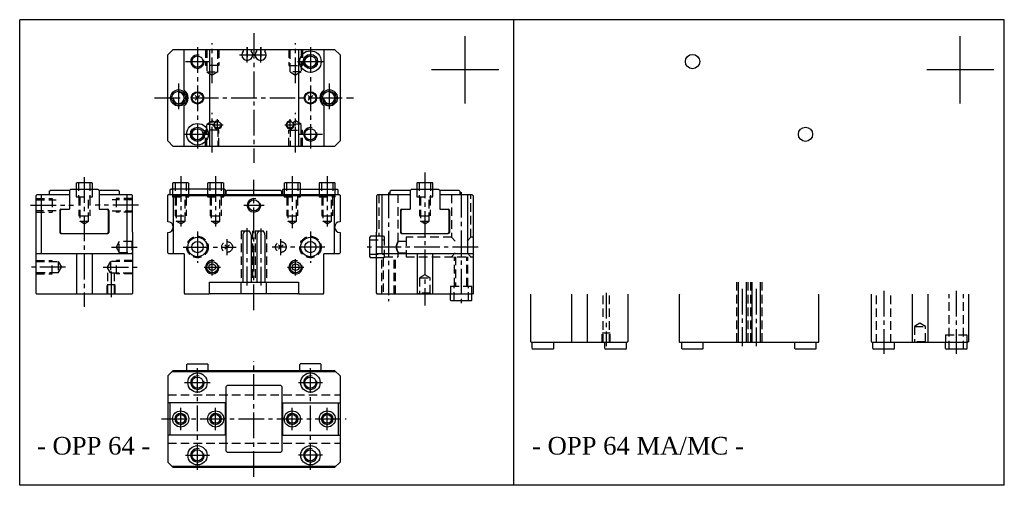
# Model space of a CAD drawing. Header units: millimetres. Extents: x 942 to 1309, y 94 to 267.
import ezdxf

# ---------------------------------------------------------------- set-up
doc = ezdxf.new("R2010")
doc.units = ezdxf.units.MM
doc.linetypes.add('CENTER2', pattern=[28.575, 19.05, -3.175, 3.175, -3.175])
doc.linetypes.add('DASHED2', pattern=[9.525, 6.35, -3.175])
doc.layers.add('1', color=2, linetype='DASHED2')
doc.layers.add('2', color=1, linetype='CENTER2')
doc.styles.get("Standard").update_dxf_attribs({"font": 'isocp.shx', "bigfont": 'chineset.shx'})

msp = doc.modelspace()

# ---------------------------------------------------------------- linework, layer by layer
at = {"color": 7}
for p, q in [((942.42, 93.98), (942.42, 266.93)), ((1149.53, 266.93), (942.42, 266.93)), ((1308.54, 266.93), (1093.62, 266.93)), ((1126.11, 93.98), (1126.11, 266.93)), ((1126.11, 93.98), (1126.11, 266.93)), ((1308.54, 93.98), (1308.54, 266.93)), ((1108.1, 235.85), (1108.1, 260.85)), ((1292.19, 235.85), (1292.19, 260.85)), ((1120.6, 248.35), (1095.6, 248.35)), ((1304.69, 248.35), (1279.69, 248.35)), ((1149.53, 93.98), (942.42, 93.98)), ((1308.54, 93.98), (1093.62, 93.98))]:
    msp.add_line(p, q, dxfattribs=at)
at = {"color": 7, "ltscale": 0.5}
for p, q in [((999.53, 255.88), (997.53, 253.88)), ((997.53, 221.88), (997.53, 253.88)), ((999.53, 255.88), (1059.53, 255.88)), ((1003.53, 240.75), (1003.53, 255.83)), ((1013.03, 255.88), (1013.03, 219.88)), ((1025.33, 255.88), (1025.53, 255.68)), ((1025.53, 255.68), (1025.53, 255.28)), ((1028.53, 255.68), (1028.73, 255.88)), ((1028.53, 255.68), (1028.53, 255.28)), ((1030.53, 255.68), (1030.33, 255.88)), ((1030.53, 255.68), (1030.53, 255.28)), ((1033.73, 255.88), (1033.53, 255.68)), ((1033.53, 255.68), (1033.53, 255.28)), ((1046.03, 255.88), (1046.03, 219.88)), ((1055.53, 255.83), (1055.53, 240.75)), ((1061.53, 253.88), (1059.53, 255.88)), ((1061.53, 253.88), (1061.53, 221.88)), ((1008.53, 237.88), (1007.68, 238.73)), ((1007.68, 237.03), (1009.38, 238.73)), ((1050.53, 237.88), (1049.68, 238.73)), ((1049.68, 237.03), (1051.38, 238.73)), ((1003.53, 219.93), (1003.53, 235.01)), ((1055.53, 235.01), (1055.53, 219.93)), ((997.53, 221.88), (999.53, 219.88)), ((1059.53, 219.88), (999.53, 219.88)), ((1059.53, 219.88), (1061.53, 221.88)), ((963.44, 206.19), (963.74, 206.49)), ((963.44, 206.19), (963.44, 203.99)), ((963.74, 206.49), (969.14, 206.49)), ((969.14, 206.49), (969.44, 206.19)), ((969.44, 203.99), (969.44, 206.19)), ((999.28, 206.19), (999.58, 206.49)), ((999.28, 206.19), (999.28, 203.99)), ((999.58, 206.49), (1004.98, 206.49)), ((1004.98, 206.49), (1005.28, 206.19)), ((1005.28, 203.99), (1005.28, 206.19)), ((1012.28, 206.19), (1012.58, 206.49)), ((1012.28, 206.19), (1012.28, 203.99)), ((1012.58, 206.49), (1017.98, 206.49)), ((1017.98, 206.49), (1018.28, 206.19)), ((1018.28, 203.99), (1018.28, 206.19)), ((1040.78, 206.19), (1041.08, 206.49)), ((1040.78, 206.19), (1040.78, 203.99)), ((1041.08, 206.49), (1046.48, 206.49)), ((1046.48, 206.49), (1046.78, 206.19)), ((1046.78, 203.99), (1046.78, 206.19)), ((1053.78, 206.19), (1054.08, 206.49)), ((1053.78, 206.19), (1053.78, 203.99)), ((1054.08, 206.49), (1059.48, 206.49)), ((1059.48, 206.49), (1059.78, 206.19)), ((1059.78, 203.99), (1059.78, 206.19)), ((1090.1, 206.19), (1090.4, 206.49)), ((1090.1, 206.19), (1090.1, 203.99)), ((1090.4, 206.49), (1095.8, 206.49)), ((1095.8, 206.49), (1096.1, 206.19)), ((1096.1, 203.99), (1096.1, 206.19)), ((948.44, 201.49), (948.94, 201.99)), ((948.44, 201.49), (948.44, 165.29)), ((948.94, 201.99), (960.94, 201.99)), ((950.44, 201.99), (950.44, 179.99)), ((953.44, 203.19), (953.74, 203.49)), ((953.44, 203.19), (953.44, 201.99)), ((960.94, 203.49), (953.74, 203.49)), ((960.94, 203.49), (961.44, 203.99)), ((960.94, 203.49), (960.94, 196.49)), ((961.44, 203.99), (971.44, 203.99)), ((971.44, 203.99), (971.94, 203.49)), ((971.94, 203.49), (971.94, 196.49)), ((979.14, 203.49), (971.94, 203.49)), ((971.94, 201.99), (983.94, 201.99)), ((979.14, 203.49), (979.44, 203.19)), ((979.44, 203.19), (979.44, 201.99)), ((982.44, 179.99), (982.44, 201.99)), ((983.94, 201.99), (984.34, 201.59)), ((984.34, 187.99), (984.34, 201.59)), ((997.83, 201.99), (997.53, 201.69)), ((997.53, 191.89), (997.53, 201.69)), ((997.83, 201.99), (1061.23, 201.99)), ((998.28, 203.69), (998.58, 203.99)), ((998.28, 203.69), (998.28, 201.99)), ((1018.63, 203.99), (998.58, 203.99)), ((999.53, 201.49), (999.03, 201.99)), ((999.53, 201.49), (999.53, 179.99)), ((1059.53, 201.49), (999.53, 201.49)), ((1018.63, 203.99), (1018.93, 203.69)), ((1018.93, 201.99), (1018.93, 203.69)), ((1019.18, 203.19), (1019.48, 203.49)), ((1019.18, 201.99), (1019.18, 203.19)), ((1039.58, 203.49), (1019.48, 203.49)), ((1039.58, 203.49), (1039.88, 203.19)), ((1039.88, 201.99), (1039.88, 203.19)), ((1040.13, 203.69), (1040.43, 203.99)), ((1040.13, 203.69), (1040.13, 201.99)), ((1040.43, 203.99), (1060.48, 203.99)), ((1060.03, 201.99), (1059.53, 201.49)), ((1059.53, 179.99), (1059.53, 201.49)), ((1060.48, 203.99), (1060.78, 203.69)), ((1060.78, 201.99), (1060.78, 203.69)), ((1061.23, 201.99), (1061.53, 201.69)), ((1061.53, 201.69), (1061.53, 191.89)), ((1075.6, 201.99), (1075.2, 201.59)), ((1075.2, 187.99), (1075.2, 201.59)), ((1075.6, 201.99), (1087.6, 201.99)), ((1077.1, 201.99), (1077.1, 179.99)), ((1080.1, 203.19), (1080.4, 203.49)), ((1080.1, 203.19), (1080.1, 201.99)), ((1087.6, 203.49), (1080.4, 203.49)), ((1087.6, 203.49), (1088.1, 203.99)), ((1087.6, 203.49), (1087.6, 196.49)), ((1088.1, 203.99), (1098.1, 203.99)), ((1098.1, 203.99), (1098.6, 203.49)), ((1098.6, 203.49), (1098.6, 196.49)), ((1105.8, 203.49), (1098.6, 203.49)), ((1098.6, 201.99), (1110.6, 201.99)), ((1105.8, 203.49), (1106.1, 203.19)), ((1106.1, 203.19), (1106.1, 201.99)), ((1109.1, 179.99), (1109.1, 201.99)), ((1111.1, 201.49), (1110.6, 201.99)), ((1111.1, 201.49), (1111.1, 165.29)), ((957.34, 196.09), (957.34, 187.89)), ((957.44, 195.99), (957.94, 196.49)), ((957.44, 195.99), (957.44, 187.99)), ((957.74, 196.49), (960.94, 196.49)), ((971.94, 196.49), (975.14, 196.49)), ((974.94, 196.49), (975.44, 195.99)), ((975.44, 187.99), (975.44, 195.99)), ((975.54, 196.09), (975.54, 187.89)), ((1084, 196.09), (1084, 187.89)), ((1084.1, 195.99), (1084.6, 196.49)), ((1084.1, 195.99), (1084.1, 187.99)), ((1084.4, 196.49), (1087.6, 196.49)), ((1098.6, 196.49), (1101.8, 196.49)), ((1101.6, 196.49), (1102.1, 195.99)), ((1102.1, 187.99), (1102.1, 195.99)), ((1102.2, 196.09), (1102.2, 187.89)), ((957.94, 187.49), (957.44, 187.99)), ((957.74, 187.49), (975.14, 187.49)), ((974.94, 187.49), (975.44, 187.99)), ((984.44, 187.99), (984.34, 187.99)), ((984.44, 165.29), (984.44, 187.99)), ((997.53, 180.29), (997.53, 187.89)), ((1025.43, 187.04), (1025.43, 169.49)), ((1028.43, 187.04), (1028.43, 169.49)), ((1030.63, 187.04), (1030.63, 169.49)), ((1033.63, 187.04), (1033.63, 169.49)), ((1061.53, 187.89), (1061.53, 180.29)), ((1075.1, 165.29), (1075.1, 187.99)), ((1075.1, 187.99), (1075.2, 187.99)), ((1084.6, 187.49), (1084.1, 187.99)), ((1084.4, 187.49), (1101.8, 187.49)), ((1101.6, 187.49), (1102.1, 187.99)), ((1072.9, 186.49), (1072.6, 186.19)), ((1072.6, 178.79), (1072.6, 186.19)), ((1075.1, 186.49), (1072.9, 186.49)), ((1111.1, 183.49), (1111.1, 165.29)), ((984.44, 179.99), (948.44, 179.99)), ((963.57, 179.99), (963.57, 164.99)), ((969.31, 179.99), (969.31, 164.99)), ((997.53, 180.29), (997.83, 179.99)), ((1003.53, 179.99), (997.83, 179.99)), ((1003.53, 179.99), (1003.53, 165.29)), ((1061.23, 179.99), (1055.53, 179.99)), ((1055.53, 165.29), (1055.53, 179.99)), ((1061.53, 180.29), (1061.23, 179.99)), ((1111.1, 179.99), (1075.1, 179.99)), ((1090.23, 179.99), (1090.23, 164.99)), ((1095.97, 179.99), (1095.97, 164.99)), ((1072.6, 178.79), (1072.9, 178.49)), ((1075.1, 178.49), (1072.9, 178.49)), ((1013.03, 169.49), (1046.03, 169.49)), ((1013.03, 165.29), (1013.03, 169.49)), ((1024.83, 164.99), (1024.83, 169.49)), ((1034.23, 164.99), (1034.23, 169.49)), ((1046.03, 169.49), (1046.03, 165.29)), ((1075.1, 165.29), (1075.1, 169.99)), ((1209.52, 169.49), (1209.52, 146.99)), ((1212.52, 169.49), (1212.52, 146.99)), ((1214.72, 169.49), (1214.72, 146.99)), ((1217.72, 169.49), (1217.72, 146.99)), ((948.74, 164.99), (948.44, 165.29)), ((984.14, 164.99), (948.74, 164.99)), ((984.14, 164.99), (984.44, 165.29)), ((1003.53, 165.29), (1003.83, 164.99)), ((1012.73, 164.99), (1003.83, 164.99)), ((1013.03, 165.29), (1012.73, 164.99)), ((1013.03, 165.34), (1013.33, 165.04)), ((1045.73, 165.04), (1013.33, 165.04)), ((1045.73, 165.04), (1046.03, 165.34)), ((1046.03, 165.29), (1046.33, 164.99)), ((1055.23, 164.99), (1046.33, 164.99)), ((1055.23, 164.99), (1055.53, 165.29)), ((1075.1, 165.29), (1075.4, 164.99)), ((1110.8, 164.99), (1075.4, 164.99)), ((1102.6, 162.79), (1102.6, 164.99)), ((1110.6, 162.79), (1110.6, 164.99)), ((1111.1, 165.29), (1110.8, 164.99)), ((1132.53, 147.29), (1132.53, 164.99)), ((1147.66, 164.99), (1147.66, 146.99)), ((1153.4, 164.99), (1153.4, 146.99)), ((1168.53, 164.99), (1168.53, 147.29)), ((1187.62, 164.69), (1187.92, 164.99)), ((1239.32, 164.99), (1239.62, 164.69)), ((1259.19, 147.29), (1259.19, 164.99)), ((1274.32, 164.99), (1274.32, 146.99)), ((1280.06, 164.99), (1280.06, 146.99)), ((1295.19, 164.99), (1295.19, 147.29)), ((1102.6, 162.79), (1102.9, 162.49)), ((1110.3, 162.49), (1102.9, 162.49)), ((1110.3, 162.49), (1110.6, 162.79)), ((1187.62, 164.69), (1187.62, 147.29)), ((1239.62, 147.29), (1239.62, 164.69)), ((1132.53, 147.29), (1132.83, 146.99)), ((1168.23, 146.99), (1132.83, 146.99)), ((1133.03, 144.79), (1133.03, 146.99)), ((1141.03, 144.79), (1141.03, 146.99)), ((1160.03, 144.79), (1160.03, 146.99)), ((1168.03, 144.79), (1168.03, 146.99)), ((1168.53, 147.29), (1168.23, 146.99)), ((1187.62, 147.29), (1187.92, 146.99)), ((1239.32, 146.99), (1187.92, 146.99)), ((1188.62, 144.79), (1188.62, 146.99)), ((1196.62, 144.79), (1196.62, 146.99)), ((1230.62, 144.79), (1230.62, 146.99)), ((1238.62, 144.79), (1238.62, 146.99)), ((1239.32, 146.99), (1239.62, 147.29)), ((1259.19, 147.29), (1259.49, 146.99)), ((1294.89, 146.99), (1259.49, 146.99)), ((1259.69, 144.79), (1259.69, 146.99)), ((1267.69, 144.79), (1267.69, 146.99)), ((1286.69, 144.79), (1286.69, 146.99)), ((1294.69, 144.79), (1294.69, 146.99)), ((1295.19, 147.29), (1294.89, 146.99)), ((1133.03, 144.79), (1133.33, 144.49)), ((1140.73, 144.49), (1133.33, 144.49)), ((1140.73, 144.49), (1141.03, 144.79)), ((1160.03, 144.79), (1160.33, 144.49)), ((1167.73, 144.49), (1160.33, 144.49)), ((1167.73, 144.49), (1168.03, 144.79)), ((1188.62, 144.79), (1188.92, 144.49)), ((1196.32, 144.49), (1188.92, 144.49)), ((1196.32, 144.49), (1196.62, 144.79)), ((1230.62, 144.79), (1230.92, 144.49)), ((1238.32, 144.49), (1230.92, 144.49)), ((1238.32, 144.49), (1238.62, 144.79)), ((1259.69, 144.79), (1259.99, 144.49)), ((1267.39, 144.49), (1259.99, 144.49)), ((1267.39, 144.49), (1267.69, 144.79)), ((1286.69, 144.79), (1286.99, 144.49)), ((1294.39, 144.49), (1286.99, 144.49)), ((1294.39, 144.49), (1294.69, 144.79)), ((1004.83, 139.13), (1004.53, 138.83)), ((1004.83, 139.13), (1012.23, 139.13)), ((1012.53, 138.83), (1012.23, 139.13)), ((1046.53, 138.83), (1046.83, 139.13)), ((1054.23, 139.13), (1046.83, 139.13)), ((1054.23, 139.13), (1054.53, 138.83)), ((999.53, 136.63), (997.53, 134.63)), ((1060.03, 136.13), (999.03, 136.13)), ((999.43, 136.53), (1059.63, 136.53)), ((999.53, 136.63), (1059.53, 136.63)), ((1004.53, 136.63), (1004.53, 138.83)), ((1012.53, 136.63), (1012.53, 138.83)), ((1046.53, 136.63), (1046.53, 138.83)), ((1054.53, 136.63), (1054.53, 138.83)), ((1061.53, 134.63), (1059.53, 136.63)), ((997.53, 134.63), (997.53, 102.63)), ((1061.53, 134.63), (1061.53, 102.63)), ((1019.18, 130.63), (1019.68, 131.13)), ((1019.18, 106.63), (1019.18, 130.63)), ((1019.68, 131.13), (1039.38, 131.13)), ((1039.38, 131.13), (1039.88, 130.63)), ((1039.88, 130.63), (1039.88, 106.63)), ((1019.18, 124.63), (997.53, 124.63)), ((998.28, 124.63), (998.28, 112.63)), ((1018.93, 112.63), (1018.93, 124.63)), ((1039.88, 124.63), (1061.53, 124.63)), ((1040.13, 124.63), (1040.13, 112.63)), ((1060.78, 124.63), (1060.78, 112.63)), ((1019.18, 112.63), (997.53, 112.63)), ((1039.88, 112.63), (1061.53, 112.63)), ((1019.68, 106.13), (1019.18, 106.63)), ((1039.88, 106.63), (1039.38, 106.13)), ((997.53, 102.63), (999.53, 100.63)), ((1039.38, 106.13), (1019.68, 106.13)), ((1059.53, 100.63), (1061.53, 102.63)), ((999.03, 101.13), (1060.03, 101.13)), ((1059.53, 100.63), (999.53, 100.63))]:
    msp.add_line(p, q, dxfattribs=at)
at = {"color": 7, "ltscale": 0.4}
for p, q in [((1019.53, 182.49), (1018.68, 183.33)), ((1018.68, 181.64), (1020.38, 183.33)), ((1039.53, 182.49), (1038.68, 183.33)), ((1038.68, 181.64), (1040.38, 183.33))]:
    msp.add_line(p, q, dxfattribs=at)
at = {"color": 7, "ltscale": 0.5}
for centre, radius in [((1008.53, 251.38), 2.07), ((1050.53, 251.38), 4), ((1050.53, 251.38), 2.65), ((1050.53, 251.38), 2.07), ((1192.62, 251.38), 2.65), ((1001.53, 237.88), 3), ((1001.53, 237.88), 2.5), ((1008.53, 237.88), 2.3), ((1008.53, 237.88), 2), ((1050.53, 237.88), 2.3), ((1050.53, 237.88), 2), ((1057.53, 237.88), 3), ((1057.53, 237.88), 2.5), ((1008.53, 224.38), 4), ((1008.53, 224.38), 2.65), ((1016.03, 227.88), 1.23), ((1043.03, 227.88), 1.23), ((1234.62, 224.38), 2.65), ((1008.53, 224.38), 2.07), ((1050.53, 224.38), 2.07), ((1029.53, 197.99), 2.07), ((1008.53, 182.49), 3.6), ((1008.53, 182.49), 2.1), ((1050.53, 182.49), 3.6), ((1050.53, 182.49), 2.1), ((1014.03, 174.99), 2.07), ((1014.03, 174.99), 1.25), ((1045.03, 174.99), 2.07), ((1045.03, 174.99), 1.25), ((1008.53, 132.13), 3.6), ((1050.53, 132.13), 3.6), ((1008.53, 132.13), 2.07), ((1050.53, 132.13), 2.07), ((1002.28, 118.63), 3), ((1015.28, 118.63), 3), ((1043.78, 118.63), 3), ((1056.78, 118.63), 3), ((1002.28, 118.63), 2.1), ((1002.28, 118.63), 1.62), ((1015.28, 118.63), 2.1), ((1015.28, 118.63), 1.62), ((1043.78, 118.63), 2.1), ((1043.78, 118.63), 1.62), ((1056.78, 118.63), 2.1), ((1056.78, 118.63), 1.62), ((1008.53, 105.13), 3.6), ((1008.53, 105.13), 2.07), ((1050.53, 105.13), 3.6), ((1050.53, 105.13), 2.07)]:
    msp.add_circle(centre, radius, dxfattribs=at)
for centre, radius, start, end in [((1008.53, 251.38), 2.5, 75, 15), ((1008.53, 251.38), 2.5, 75, 15), ((1027.03, 253.88), 2.05, 137.0297, 42.9703), ((1032.03, 253.88), 2.05, 137.0297, 42.9703), ((1050.53, 251.38), 2.5, 75, 15), ((1050.53, 251.38), 2.5, 75, 15), ((1001.53, 237.88), 2.1, 180, 90), ((1001.53, 237.88), 3.5, 304.8499, 55.1501), ((1057.53, 237.88), 3.5, 124.8499, 235.1501), ((1057.53, 237.88), 2.1, 180, 90), ((1016.03, 227.88), 1.5, 75, 15), ((1043.03, 227.88), 1.5, 75, 15), ((1008.53, 224.38), 2.5, 75, 15), ((1008.53, 224.38), 2.5, 75, 15), ((1050.53, 224.38), 2.5, 75, 15), ((1050.53, 224.38), 2.5, 75, 15), ((1029.53, 197.99), 2.5, 75, 15), ((957.74, 196.09), 0.4, 90, 180), ((975.14, 196.09), 0.4, 0, 90), ((1084.4, 196.09), 0.4, 90, 180), ((1101.8, 196.09), 0.4, 0, 90), ((997.53, 189.89), 2, 270, 90), ((1061.53, 189.89), 2, 90, 270), ((957.74, 187.89), 0.4, 180, 270), ((975.14, 187.89), 0.4, 270, 0), ((1026.93, 187.04), 1.5, 0, 180), ((1032.13, 187.04), 1.5, 0, 180), ((1084.4, 187.89), 0.4, 180, 270), ((1101.8, 187.89), 0.4, 270, 0), ((1014.03, 174.99), 2.5, 75, 15), ((1045.03, 174.99), 2.5, 75, 15), ((1008.53, 132.13), 2.5, 75, 15), ((1050.53, 132.13), 2.5, 75, 15), ((1002.28, 118.63), 2, 75, 15), ((1015.28, 118.63), 2, 75, 15), ((1043.78, 118.63), 2, 75, 15), ((1056.78, 118.63), 2, 75, 15), ((1008.53, 105.13), 2.5, 75, 15), ((1050.53, 105.13), 2.5, 75, 15)]:
    msp.add_arc(centre, radius, start, end, dxfattribs=at)
at = {"layer": '1', "color": 7, "ltscale": 0.5}
for p, q in [((1011.53, 255.88), (1011.53, 249.88)), ((1011.96, 255.88), (1011.96, 247.62)), ((1016.1, 247.62), (1016.1, 255.88)), ((1016.53, 255.88), (1016.53, 249.88)), ((1042.53, 255.88), (1042.53, 249.88)), ((1042.96, 247.62), (1042.96, 255.88)), ((1047.1, 255.88), (1047.1, 247.62)), ((1047.53, 255.88), (1047.53, 249.88)), ((1016.53, 249.88), (1011.53, 249.88)), ((1042.53, 249.88), (1047.53, 249.88)), ((1011.96, 247.62), (1014.03, 246.38)), ((1011.96, 247.62), (1016.1, 247.62)), ((1016.1, 247.62), (1014.03, 246.38)), ((1047.1, 247.62), (1042.96, 247.62)), ((1042.96, 247.62), (1045.03, 246.38)), ((1047.1, 247.62), (1045.03, 246.38)), ((1011.96, 228.14), (1014.03, 229.38)), ((1011.96, 219.88), (1011.96, 228.14)), ((1011.96, 228.14), (1014.83, 228.14)), ((1015.13, 228.72), (1014.03, 229.38)), ((1043.93, 228.72), (1045.03, 229.38)), ((1047.1, 228.14), (1044.23, 228.14)), ((1047.1, 228.14), (1045.03, 229.38)), ((1047.1, 219.88), (1047.1, 228.14)), ((1016.53, 225.88), (1011.53, 225.88)), ((1011.53, 219.88), (1011.53, 225.88)), ((1016.1, 226.65), (1016.1, 219.88)), ((1016.53, 219.88), (1016.53, 225.88)), ((1042.53, 219.88), (1042.53, 225.88)), ((1042.53, 225.88), (1047.53, 225.88)), ((1042.96, 226.65), (1042.96, 219.88)), ((1047.53, 219.88), (1047.53, 225.88)), ((964.34, 206.49), (964.34, 201.09)), ((968.54, 206.49), (968.54, 201.09)), ((1000.18, 206.49), (1000.18, 201.09)), ((1004.38, 206.49), (1004.38, 201.09)), ((1013.18, 206.49), (1013.18, 201.09)), ((1017.38, 206.49), (1017.38, 201.09)), ((1041.68, 206.49), (1041.68, 201.09)), ((1045.88, 206.49), (1045.88, 201.09)), ((1054.68, 206.49), (1054.68, 201.09)), ((1058.88, 206.49), (1058.88, 201.09)), ((1091, 206.49), (1091, 201.09)), ((1095.2, 206.49), (1095.2, 201.09)), ((963.14, 203.99), (963.44, 203.69)), ((963.44, 203.99), (963.44, 201.09)), ((963.44, 201.39), (963.74, 201.09)), ((969.14, 201.09), (969.44, 201.39)), ((969.44, 203.69), (969.74, 203.99)), ((969.44, 201.09), (969.44, 203.99)), ((998.98, 203.99), (999.28, 203.69)), ((999.28, 203.99), (999.28, 201.09)), ((999.28, 201.39), (999.58, 201.09)), ((1004.98, 201.09), (1005.28, 201.39)), ((1005.28, 203.69), (1005.58, 203.99)), ((1005.28, 201.09), (1005.28, 203.99)), ((1011.98, 203.99), (1012.28, 203.69)), ((1012.28, 203.99), (1012.28, 201.09)), ((1012.28, 201.39), (1012.58, 201.09)), ((1017.98, 201.09), (1018.28, 201.39)), ((1018.28, 203.69), (1018.58, 203.99)), ((1018.28, 201.09), (1018.28, 203.99)), ((1040.48, 203.99), (1040.78, 203.69)), ((1040.78, 203.99), (1040.78, 201.09)), ((1040.78, 201.39), (1041.08, 201.09)), ((1046.48, 201.09), (1046.78, 201.39)), ((1046.78, 203.69), (1047.08, 203.99)), ((1046.78, 201.09), (1046.78, 203.99)), ((1053.48, 203.99), (1053.78, 203.69)), ((1053.78, 203.99), (1053.78, 201.09)), ((1053.78, 201.39), (1054.08, 201.09)), ((1059.48, 201.09), (1059.78, 201.39)), ((1059.78, 203.69), (1060.08, 203.99)), ((1059.78, 201.09), (1059.78, 203.99)), ((1076, 201.99), (1076, 186.49)), ((1083.2, 184.59), (1083.2, 201.99)), ((1089.8, 203.99), (1090.1, 203.69)), ((1090.1, 203.99), (1090.1, 201.09)), ((1090.1, 201.39), (1090.4, 201.09)), ((1095.8, 201.09), (1096.1, 201.39)), ((1096.1, 203.69), (1096.4, 203.99)), ((1096.1, 201.09), (1096.1, 203.99)), ((1103, 201.99), (1103, 186.09)), ((1110.2, 186.09), (1110.2, 201.99)), ((948.44, 200.49), (954.44, 200.49)), ((948.44, 200.05), (956.04, 200.05)), ((954.44, 200.49), (954.44, 195.49)), ((963.44, 201.09), (969.44, 201.09)), ((964.44, 201.09), (964.44, 194.09)), ((964.82, 201.09), (964.82, 192.09)), ((968.06, 192.09), (968.06, 201.09)), ((968.44, 201.09), (968.44, 194.09)), ((984.34, 200.05), (976.84, 200.05)), ((984.34, 200.49), (978.34, 200.49)), ((978.34, 200.49), (978.34, 195.49)), ((999.28, 201.09), (1005.28, 201.09)), ((1000.28, 201.09), (1000.28, 194.09)), ((1000.66, 201.09), (1000.66, 192.09)), ((1003.9, 192.09), (1003.9, 201.09)), ((1004.28, 201.09), (1004.28, 194.09)), ((1012.28, 201.09), (1018.28, 201.09)), ((1013.28, 201.09), (1013.28, 194.09)), ((1013.66, 201.09), (1013.66, 192.09)), ((1016.9, 192.09), (1016.9, 201.09)), ((1017.28, 201.09), (1017.28, 194.09)), ((1040.78, 201.09), (1046.78, 201.09)), ((1041.78, 201.09), (1041.78, 194.09)), ((1042.16, 201.09), (1042.16, 192.09)), ((1045.4, 192.09), (1045.4, 201.09)), ((1045.78, 201.09), (1045.78, 194.09)), ((1053.78, 201.09), (1059.78, 201.09)), ((1054.78, 201.09), (1054.78, 194.09)), ((1055.16, 201.09), (1055.16, 192.09)), ((1058.4, 192.09), (1058.4, 201.09)), ((1058.78, 201.09), (1058.78, 194.09)), ((1090.1, 201.09), (1096.1, 201.09)), ((1091.1, 201.09), (1091.1, 194.09)), ((1091.48, 201.09), (1091.48, 192.09)), ((1094.72, 192.09), (1094.72, 201.09)), ((1095.1, 201.09), (1095.1, 194.09)), ((956.04, 195.92), (948.44, 195.92)), ((948.44, 195.49), (954.44, 195.49)), ((964.44, 194.09), (968.44, 194.09)), ((976.84, 195.92), (984.34, 195.92)), ((984.34, 195.49), (978.34, 195.49)), ((1000.28, 194.09), (1004.28, 194.09)), ((1013.28, 194.09), (1017.28, 194.09)), ((1041.78, 194.09), (1045.78, 194.09)), ((1054.78, 194.09), (1058.78, 194.09)), ((1091.1, 194.09), (1095.1, 194.09)), ((964.82, 192.09), (968.06, 192.09)), ((966.44, 191.15), (964.82, 192.09)), ((966.44, 191.15), (968.06, 192.09)), ((1000.66, 192.09), (1003.9, 192.09)), ((1002.28, 191.15), (1000.66, 192.09)), ((1002.28, 191.15), (1003.9, 192.09)), ((1013.66, 192.09), (1016.9, 192.09)), ((1015.28, 191.15), (1013.66, 192.09)), ((1015.28, 191.15), (1016.9, 192.09)), ((1042.16, 192.09), (1045.4, 192.09)), ((1043.78, 191.15), (1042.16, 192.09)), ((1043.78, 191.15), (1045.4, 192.09)), ((1055.16, 192.09), (1058.4, 192.09)), ((1056.78, 191.15), (1055.16, 192.09)), ((1056.78, 191.15), (1058.4, 192.09)), ((1091.48, 192.09), (1094.72, 192.09)), ((1093.1, 191.15), (1091.48, 192.09)), ((1093.1, 191.15), (1094.72, 192.09)), ((1024.83, 188.54), (1024.83, 169.49)), ((1024.83, 188.54), (1029.03, 188.54)), ((1029.03, 188.54), (1029.03, 169.49)), ((1030.03, 188.54), (1030.03, 169.49)), ((1030.03, 188.54), (1034.23, 188.54)), ((1034.23, 188.54), (1034.23, 169.49)), ((979.44, 184.49), (978.24, 182.49)), ((984.14, 184.49), (979.44, 184.49)), ((979.44, 180.49), (979.44, 184.49)), ((984.44, 184.79), (984.14, 184.49)), ((984.14, 184.49), (984.14, 180.49)), ((1072.6, 185.14), (1078, 185.14)), ((1077.7, 186.49), (1075.1, 186.49)), ((1077.7, 186.49), (1078, 186.19)), ((1078, 186.19), (1078, 178.79)), ((1086.1, 184.59), (1083.2, 184.59)), ((1103, 186.09), (1086.1, 186.09)), ((1086.1, 186.09), (1086.1, 178.89)), ((1103, 186.09), (1104.39, 184.7)), ((1110.2, 186.09), (1108.81, 184.7)), ((1111.1, 186.09), (1110.2, 186.09)), ((978.24, 182.49), (979.44, 180.49)), ((979.44, 180.49), (984.14, 180.49)), ((984.44, 180.19), (984.14, 180.49)), ((1072.6, 179.84), (1078, 179.84)), ((1083.2, 178.89), (1083.2, 180.39)), ((1083.2, 180.39), (1086.1, 180.39)), ((1103, 178.89), (1104.39, 180.27)), ((1110.2, 178.89), (1108.81, 180.27)), ((948.44, 177.49), (954.44, 177.49)), ((948.44, 177.05), (956.7, 177.05)), ((954.44, 172.49), (954.44, 177.49)), ((956.7, 177.05), (957.94, 174.99)), ((956.7, 177.05), (956.7, 172.92)), ((976.18, 177.05), (974.94, 174.99)), ((984.44, 177.05), (976.18, 177.05)), ((976.18, 177.05), (976.18, 172.92)), ((978.44, 172.49), (978.44, 177.49)), ((984.44, 177.49), (978.44, 177.49)), ((1077.7, 178.49), (1075.1, 178.49)), ((1077.1, 164.99), (1077.1, 178.49)), ((1077.53, 178.49), (1077.53, 164.99)), ((1078, 178.79), (1077.7, 178.49)), ((1078, 178.89), (1083.2, 178.89)), ((1081.67, 164.99), (1081.67, 178.89)), ((1082.1, 164.99), (1082.1, 178.89)), ((1086.1, 178.89), (1111.1, 178.89)), ((1104.1, 167.89), (1104.1, 178.89)), ((1104.53, 178.89), (1104.53, 167.89)), ((1108.67, 167.89), (1108.67, 178.89)), ((1109.1, 167.89), (1109.1, 178.89)), ((956.7, 172.92), (948.44, 172.92)), ((948.44, 172.49), (954.44, 172.49)), ((956.7, 172.92), (957.94, 174.99)), ((976.18, 172.92), (974.94, 174.99)), ((975.24, 164.99), (975.24, 174.48)), ((976.18, 172.92), (984.44, 172.92)), ((977.64, 164.99), (977.64, 172.92)), ((984.44, 172.49), (978.44, 172.49)), ((1093.1, 172.19), (1091.1, 170.99)), ((1095.1, 170.99), (1093.1, 172.19)), ((977.94, 168.49), (974.94, 168.49)), ((974.94, 164.99), (974.94, 168.49)), ((977.94, 164.99), (977.94, 168.49)), ((1091.1, 170.99), (1091.1, 165.29)), ((1091.1, 170.99), (1095.1, 170.99)), ((1095.1, 165.29), (1095.1, 170.99)), ((1208.92, 169.49), (1208.92, 146.99)), ((1213.12, 169.49), (1213.12, 146.99)), ((1214.12, 169.49), (1214.12, 146.99)), ((1218.32, 169.49), (1218.32, 146.99)), ((1090.8, 164.99), (1091.1, 165.29)), ((1095.1, 165.29), (1091.1, 165.29)), ((1095.4, 164.99), (1095.1, 165.29)), ((1102.3, 164.99), (1102.6, 165.29)), ((1102.6, 167.89), (1102.6, 164.99)), ((1102.6, 167.89), (1110.6, 167.89)), ((1103.95, 162.49), (1103.95, 167.89)), ((1109.25, 162.49), (1109.25, 167.89)), ((1110.6, 164.99), (1110.6, 167.89)), ((1110.85, 165.04), (1110.6, 165.29)), ((1159.33, 146.99), (1159.33, 164.99)), ((1161.73, 146.99), (1161.73, 164.99)), ((1261.04, 146.99), (1261.04, 164.99)), ((1266.34, 146.99), (1266.34, 164.99)), ((1288.04, 144.49), (1288.04, 164.99)), ((1293.34, 144.49), (1293.34, 164.99)), ((1277.19, 154.19), (1275.19, 152.99)), ((1279.19, 152.99), (1277.19, 154.19)), ((1162.03, 150.49), (1159.03, 150.49)), ((1159.03, 146.99), (1159.03, 150.49)), ((1162.03, 146.99), (1162.03, 150.49)), ((1275.19, 152.99), (1275.19, 147.29)), ((1275.19, 152.99), (1279.19, 152.99)), ((1279.19, 147.29), (1279.19, 152.99)), ((1274.89, 146.99), (1275.19, 147.29)), ((1279.19, 147.29), (1275.19, 147.29)), ((1279.49, 146.99), (1279.19, 147.29)), ((1286.39, 146.99), (1286.69, 147.29)), ((1286.69, 149.89), (1286.69, 146.99)), ((1286.69, 149.89), (1294.69, 149.89)), ((1294.69, 146.99), (1294.69, 149.89)), ((1294.94, 147.04), (1294.69, 147.29)), ((997.53, 127.63), (1061.53, 127.63)), ((997.53, 109.63), (1061.53, 109.63))]:
    msp.add_line(p, q, dxfattribs=at)
for points in [[(1082.52, 182.49), (1082.52, 182.5), (1082.52, 182.53), (1082.52, 182.56), (1082.53, 182.58), (1082.53, 182.59), (1082.53, 182.62), (1082.53, 182.65), (1082.53, 182.68), (1082.53, 182.71), (1082.54, 182.74), (1082.54, 182.76), (1082.54, 182.78), (1082.54, 182.81), (1082.54, 182.84), (1082.55, 182.87), (1082.55, 182.9), (1082.56, 182.93), (1082.56, 182.94), (1082.56, 182.96), (1082.57, 182.99), (1082.57, 183.02), (1082.57, 183.03), (1082.58, 183.05), (1082.58, 183.08), (1082.59, 183.11), (1082.59, 183.12), (1082.6, 183.14), (1082.6, 183.17), (1082.61, 183.2), (1082.62, 183.22), (1082.62, 183.25), (1082.63, 183.28), (1082.63, 183.3), (1082.64, 183.31), (1082.65, 183.34), (1082.65, 183.37), (1082.66, 183.4), (1082.67, 183.42), (1082.68, 183.45), (1082.68, 183.46), (1082.69, 183.48), (1082.7, 183.5), (1082.7, 183.53), (1082.71, 183.56), (1082.72, 183.58), (1082.73, 183.61), (1082.74, 183.62), (1082.74, 183.63), (1082.75, 183.66), (1082.76, 183.68), (1082.77, 183.71), (1082.78, 183.73), (1082.79, 183.76), (1082.79, 183.77), (1082.8, 183.78), (1082.81, 183.8), (1082.82, 183.83), (1082.83, 183.85), (1082.84, 183.87), (1082.85, 183.89), (1082.85, 183.91), (1082.85, 183.92), (1082.86, 183.94), (1082.87, 183.96), (1082.88, 183.97), (1082.88, 183.98), (1082.89, 184), (1082.9, 184.02), (1082.91, 184.03), (1082.91, 184.04), (1082.92, 184.06), (1082.93, 184.08), (1082.94, 184.1), (1082.95, 184.11), (1082.96, 184.13), (1082.96, 184.14), (1082.97, 184.15), (1082.97, 184.17), (1082.98, 184.19), (1082.99, 184.21), (1083, 184.22), (1083.01, 184.24), (1083.01, 184.25), (1083.02, 184.26), (1083.03, 184.27), (1083.03, 184.29), (1083.04, 184.3), (1083.05, 184.32), (1083.06, 184.33), (1083.06, 184.34), (1083.07, 184.35), (1083.07, 184.36), (1083.08, 184.38), (1083.09, 184.39), (1083.1, 184.4), (1083.1, 184.42), (1083.11, 184.42), (1083.11, 184.43), (1083.12, 184.44), (1083.12, 184.45), (1083.13, 184.46), (1083.13, 184.47), (1083.14, 184.48), (1083.14, 184.49), (1083.15, 184.49), (1083.15, 184.5), (1083.16, 184.51), (1083.16, 184.51), (1083.16, 184.52), (1083.16, 184.52), (1083.17, 184.53), (1083.17, 184.54), (1083.17, 184.54), (1083.18, 184.55), (1083.18, 184.55), (1083.18, 184.56), (1083.19, 184.56), (1083.19, 184.57), (1083.19, 184.57), (1083.19, 184.57), (1083.19, 184.57), (1083.19, 184.58), (1083.2, 184.58), (1083.2, 184.58), (1083.2, 184.58), (1083.2, 184.58), (1083.2, 184.58), (1083.2, 184.59), (1083.2, 184.59), (1083.2, 184.59)], [(1083.2, 184.59), (1083.2, 184.59), (1083.2, 184.58), (1083.2, 184.58), (1083.19, 184.58), (1083.19, 184.58), (1083.19, 184.57), (1083.18, 184.56), (1083.18, 184.55), (1083.17, 184.54), (1083.16, 184.52), (1083.16, 184.51), (1083.15, 184.5), (1083.14, 184.49), (1083.13, 184.47), (1083.12, 184.44), (1083.11, 184.42), (1083.09, 184.4), (1083.09, 184.38), (1083.08, 184.37), (1083.06, 184.34), (1083.05, 184.31), (1083.04, 184.3), (1083.03, 184.28), (1083.01, 184.25), (1083, 184.21), (1082.99, 184.2), (1082.98, 184.18), (1082.96, 184.14), (1082.94, 184.11), (1082.92, 184.07), (1082.91, 184.03), (1082.89, 183.99), (1082.88, 183.97), (1082.87, 183.95), (1082.85, 183.91), (1082.83, 183.86), (1082.81, 183.82), (1082.79, 183.77), (1082.77, 183.72), (1082.76, 183.7), (1082.76, 183.67), (1082.74, 183.62), (1082.72, 183.57), (1082.7, 183.52), (1082.68, 183.46), (1082.67, 183.41), (1082.66, 183.38), (1082.65, 183.35), (1082.63, 183.3), (1082.62, 183.24), (1082.61, 183.18), (1082.59, 183.12), (1082.58, 183.06), (1082.57, 183.03), (1082.57, 183), (1082.56, 182.94), (1082.55, 182.88), (1082.54, 182.82), (1082.54, 182.76), (1082.53, 182.7), (1082.53, 182.67), (1082.53, 182.64), (1082.53, 182.58), (1082.52, 182.52), (1082.52, 182.49), (1082.52, 182.46), (1082.53, 182.4), (1082.53, 182.33), (1082.53, 182.3), (1082.53, 182.27), (1082.54, 182.21), (1082.54, 182.15), (1082.55, 182.09), (1082.56, 182.03), (1082.57, 181.97), (1082.57, 181.94), (1082.58, 181.91), (1082.59, 181.85), (1082.61, 181.79), (1082.62, 181.73), (1082.63, 181.68), (1082.65, 181.62), (1082.66, 181.59), (1082.67, 181.56), (1082.68, 181.51), (1082.7, 181.45), (1082.72, 181.4), (1082.74, 181.35), (1082.76, 181.3), (1082.76, 181.27), (1082.77, 181.25), (1082.79, 181.2), (1082.81, 181.16), (1082.83, 181.11), (1082.85, 181.07), (1082.87, 181.02), (1082.88, 181), (1082.89, 180.98), (1082.91, 180.94), (1082.92, 180.9), (1082.94, 180.87), (1082.96, 180.83), (1082.98, 180.79), (1082.99, 180.78), (1083, 180.76), (1083.01, 180.72), (1083.03, 180.69), (1083.04, 180.68), (1083.05, 180.66), (1083.06, 180.63), (1083.08, 180.6), (1083.09, 180.59), (1083.09, 180.58), (1083.11, 180.55), (1083.12, 180.53), (1083.13, 180.51), (1083.14, 180.49), (1083.15, 180.47), (1083.16, 180.46), (1083.16, 180.45), (1083.17, 180.44), (1083.18, 180.42), (1083.18, 180.41), (1083.19, 180.4), (1083.19, 180.4), (1083.19, 180.39), (1083.2, 180.39), (1083.2, 180.39), (1083.2, 180.39), (1083.2, 180.39)], [(1083.2, 180.39), (1083.2, 180.39), (1083.2, 180.39), (1083.2, 180.39), (1083.2, 180.39), (1083.2, 180.39), (1083.2, 180.39), (1083.2, 180.39), (1083.19, 180.4), (1083.19, 180.4), (1083.19, 180.4), (1083.19, 180.4), (1083.19, 180.41), (1083.19, 180.41), (1083.18, 180.42), (1083.18, 180.42), (1083.18, 180.43), (1083.17, 180.43), (1083.17, 180.44), (1083.17, 180.44), (1083.16, 180.45), (1083.16, 180.46), (1083.16, 180.46), (1083.16, 180.46), (1083.15, 180.47), (1083.15, 180.48), (1083.14, 180.49), (1083.14, 180.49), (1083.13, 180.5), (1083.13, 180.51), (1083.12, 180.52), (1083.12, 180.53), (1083.11, 180.54), (1083.11, 180.55), (1083.1, 180.56), (1083.1, 180.57), (1083.09, 180.58), (1083.08, 180.6), (1083.07, 180.61), (1083.07, 180.62), (1083.06, 180.63), (1083.06, 180.64), (1083.05, 180.65), (1083.04, 180.67), (1083.03, 180.68), (1083.03, 180.7), (1083.02, 180.72), (1083.01, 180.72), (1083.01, 180.73), (1083, 180.75), (1082.99, 180.77), (1082.98, 180.78), (1082.97, 180.8), (1082.97, 180.82), (1082.96, 180.83), (1082.96, 180.84), (1082.95, 180.86), (1082.94, 180.88), (1082.93, 180.9), (1082.92, 180.91), (1082.91, 180.93), (1082.91, 180.94), (1082.9, 180.95), (1082.89, 180.97), (1082.88, 180.99), (1082.88, 181), (1082.87, 181.01), (1082.86, 181.04), (1082.85, 181.06), (1082.85, 181.07), (1082.85, 181.08), (1082.84, 181.1), (1082.83, 181.12), (1082.82, 181.14), (1082.81, 181.17), (1082.8, 181.19), (1082.79, 181.2), (1082.79, 181.21), (1082.78, 181.24), (1082.77, 181.26), (1082.76, 181.29), (1082.75, 181.31), (1082.74, 181.34), (1082.74, 181.35), (1082.73, 181.36), (1082.72, 181.39), (1082.71, 181.41), (1082.7, 181.44), (1082.7, 181.47), (1082.69, 181.49), (1082.68, 181.51), (1082.68, 181.52), (1082.67, 181.55), (1082.66, 181.58), (1082.65, 181.6), (1082.65, 181.63), (1082.64, 181.66), (1082.63, 181.68), (1082.63, 181.69), (1082.62, 181.72), (1082.62, 181.75), (1082.61, 181.78), (1082.6, 181.81), (1082.6, 181.83), (1082.59, 181.85), (1082.59, 181.86), (1082.58, 181.89), (1082.58, 181.92), (1082.57, 181.94), (1082.57, 181.95), (1082.57, 181.98), (1082.56, 182.01), (1082.56, 182.03), (1082.56, 182.04), (1082.55, 182.07), (1082.55, 182.11), (1082.54, 182.14), (1082.54, 182.17), (1082.54, 182.2), (1082.54, 182.21), (1082.54, 182.23), (1082.53, 182.26), (1082.53, 182.29), (1082.53, 182.32), (1082.53, 182.35), (1082.53, 182.38), (1082.53, 182.4), (1082.52, 182.41), (1082.52, 182.44), (1082.52, 182.47), (1082.52, 182.49)]]:
    msp.add_lwpolyline(points, dxfattribs=at)
for centre, radius in [((1008.53, 182.49), 4), ((1019.53, 182.49), 2), ((1039.53, 182.49), 2), ((1050.53, 182.49), 4)]:
    msp.add_circle(centre, radius, dxfattribs=at)
at = {"layer": '2', "color": 7, "ltscale": 0.5}
for p, q in [((1029.53, 261.99), (1029.53, 213.78)), ((1008.53, 256.73), (1008.53, 219.03)), ((1014.03, 243.38), (1014.03, 258.2)), ((1027.03, 250.98), (1027.03, 256.78)), ((1027.03, 256.73), (1027.03, 253.03)), ((1032.03, 250.98), (1032.03, 256.78)), ((1032.03, 256.73), (1032.03, 253.03)), ((1045.03, 243.38), (1045.03, 258.2)), ((1050.53, 256.73), (1050.53, 219.03)), ((1024.13, 253.88), (1034.93, 253.88)), ((1004.08, 251.38), (1012.98, 251.38)), ((1005.61, 251.38), (1011.44, 251.38)), ((1045.68, 251.38), (1055.38, 251.38)), ((1046.08, 251.38), (1054.98, 251.38)), ((1001.53, 243.25), (1001.53, 232.51)), ((1057.53, 243.25), (1057.53, 232.51)), ((992.51, 237.88), (1066.54, 237.88)), ((1014.03, 217.56), (1014.03, 232.38)), ((1045.03, 217.56), (1045.03, 232.38)), ((1013.95, 227.88), (1018.11, 227.88)), ((1016.03, 225.8), (1016.03, 229.96)), ((1040.95, 227.88), (1045.11, 227.88)), ((1043.03, 225.8), (1043.03, 229.96)), ((1003.68, 224.38), (1013.38, 224.38)), ((1004.08, 224.38), (1012.98, 224.38)), ((1046.08, 224.38), (1054.98, 224.38)), ((1047.61, 224.38), (1053.44, 224.38)), ((1002.28, 208.82), (1002.28, 190.06)), ((1015.28, 208.82), (1015.28, 190.1)), ((1043.78, 208.82), (1043.78, 189.53)), ((1056.78, 208.87), (1056.78, 190.11)), ((1093.1, 210.11), (1093.1, 160.8)), ((966.44, 208.48), (966.44, 160.28)), ((1029.53, 159.08), (1029.53, 207.43)), ((1079.6, 202.75), (1079.6, 162.32)), ((1106.6, 202.92), (1106.6, 160.48)), ((946.45, 197.99), (962.42, 197.99)), ((986.57, 197.99), (970.46, 197.99)), ((1025.74, 197.99), (1033.32, 197.99)), ((1008.53, 188.31), (1008.53, 176.67)), ((1026.93, 189.51), (1026.93, 168.14)), ((1032.13, 189.43), (1032.13, 168.14)), ((1050.53, 188.31), (1050.53, 176.67)), ((976.58, 182.49), (986.95, 182.49)), ((1003.23, 182.49), (1022.92, 182.49)), ((1055.83, 182.49), (1036.3, 182.49)), ((1112.9, 182.49), (1070.46, 182.49)), ((1014.03, 171.95), (1014.03, 178.02)), ((1045.03, 171.95), (1045.03, 178.02)), ((959.47, 174.99), (946.21, 174.99)), ((973.41, 174.99), (986.67, 174.99)), ((976.44, 173.35), (976.44, 163.55)), ((1011, 174.99), (1017.06, 174.99)), ((1042, 174.99), (1048.06, 174.99)), ((1160.53, 165.42), (1160.53, 145.61)), ((1211.02, 167.01), (1211.02, 145.64)), ((1216.22, 166.93), (1216.22, 145.64)), ((1263.69, 166.26), (1263.69, 142.8)), ((1290.69, 166.26), (1290.69, 142.8)), ((1029.53, 97.16), (1029.53, 140.1)), ((1008.53, 99.78), (1008.53, 137.48)), ((1050.53, 99.78), (1050.53, 137.48)), ((1003.68, 132.13), (1013.38, 132.13)), ((1046.08, 132.13), (1054.98, 132.13)), ((1002.28, 114.48), (1002.28, 122.78)), ((1015.28, 114.48), (1015.28, 122.78)), ((1043.78, 114.48), (1043.78, 122.78)), ((1056.78, 114.48), (1056.78, 122.78)), ((995.2, 118.63), (1063.86, 118.63)), ((1004.08, 105.13), (1012.98, 105.13)), ((1054.98, 105.13), (1046.08, 105.13))]:
    msp.add_line(p, q, dxfattribs=at)
at = {"layer": '2', "color": 7}
for p, q in [((1019.53, 179.52), (1019.53, 185.45)), ((1039.53, 179.52), (1039.53, 185.45))]:
    msp.add_line(p, q, dxfattribs=at)

# ---------------------------------------------------------------- texts
at = {"color": 7, "char_height": 6.5625, "attachment_point": 7}
for s, insert, width in [('{\\fRomantic|b0|i0|c2|p2;- OPP 64 -}', (948.85, 105.29), 73.9586), ('{\\fRomantic|b0|i0|c2|p2;- OPP 64 MA/MC -}', (1132.94, 105.29), 110.752)]:
    msp.add_mtext(s, dxfattribs=dict(at, insert=insert, width=width))

doc.saveas('drawing.dxf')
